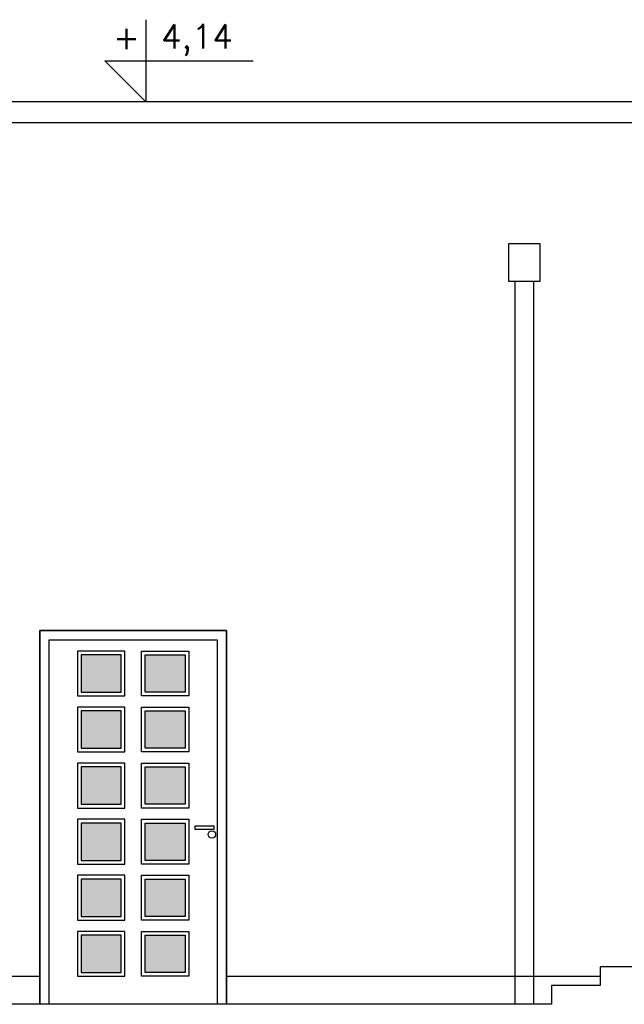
# Model space of a CAD drawing. Header units: millimetres. Extents: x 11979 to 23691, y 12825 to 41978.
# Tile 43 of 256: x 21827 to 22151, y 16795 to 17322. Entities that reach past the tile are written whole.
import ezdxf
from ezdxf.enums import TextEntityAlignment as Align

# ---------------------------------------------------------------- set-up
doc = ezdxf.new("R2010")
doc.units = ezdxf.units.MM
for name, color, linetype in [('-LI-WIDOK', 2, 'Continuous'), ('-MEBLE', 1, 'Continuous'), ('PROJEKTOWANE', 5, 'Continuous')]:
    doc.layers.add(name, color=color, linetype=linetype)
doc.styles.add('SIMPLEX', font='simplex')

msp = doc.modelspace()

# ---------------------------------------------------------------- hatches: boundary and pattern name
at = {"layer": '-LI-WIDOK', "true_color": 0xa9cbea}
h = msp.add_hatch(color=151, dxfattribs=at)
h.dxf.hatch_style = 1
h.paths.add_polyline_path([(21881.61, 16981.99), (21860.21, 16981.99), (21860.21, 16962), (21881.61, 16962)])
h = msp.add_hatch(color=151, dxfattribs=at)
h.dxf.hatch_style = 1
h.paths.add_polyline_path([(21915.91, 16981.99), (21894.51, 16981.99), (21894.51, 16962), (21915.91, 16962)])
h = msp.add_hatch(color=151, dxfattribs=at)
h.dxf.hatch_style = 1
h.paths.add_polyline_path([(21881.61, 16952), (21860.21, 16952), (21860.21, 16932.01), (21881.61, 16932.01)])
h = msp.add_hatch(color=151, dxfattribs=at)
h.dxf.hatch_style = 1
h.paths.add_polyline_path([(21915.91, 16952), (21894.51, 16952), (21894.51, 16932.01), (21915.91, 16932.01)])
h = msp.add_hatch(color=151, dxfattribs=at)
h.dxf.hatch_style = 1
h.paths.add_polyline_path([(21881.61, 16922.01), (21860.21, 16922.01), (21860.21, 16902.01), (21881.61, 16902.01)])
h = msp.add_hatch(color=151, dxfattribs=at)
h.dxf.hatch_style = 1
h.paths.add_polyline_path([(21915.91, 16922.01), (21894.51, 16922.01), (21894.51, 16902.01), (21915.91, 16902.01)])
h = msp.add_hatch(color=151, dxfattribs=at)
h.dxf.hatch_style = 1
h.paths.add_polyline_path([(21881.61, 16892.01), (21860.21, 16892.01), (21860.21, 16872.02), (21881.61, 16872.02)])
h = msp.add_hatch(color=151, dxfattribs=at)
h.dxf.hatch_style = 1
h.paths.add_polyline_path([(21915.91, 16892.01), (21894.51, 16892.01), (21894.51, 16872.02), (21915.91, 16872.02)])
h = msp.add_hatch(color=151, dxfattribs=at)
h.dxf.hatch_style = 1
h.paths.add_polyline_path([(21881.61, 16862.02), (21860.21, 16862.02), (21860.21, 16842.02), (21881.61, 16842.02)])
h = msp.add_hatch(color=151, dxfattribs=at)
h.dxf.hatch_style = 1
h.paths.add_polyline_path([(21915.91, 16862.02), (21894.51, 16862.02), (21894.51, 16842.02), (21915.91, 16842.02)])
h = msp.add_hatch(color=151, dxfattribs=at)
h.dxf.hatch_style = 1
h.paths.add_polyline_path([(21881.61, 16832.02), (21860.21, 16832.02), (21860.21, 16812.03), (21881.61, 16812.03)])
h = msp.add_hatch(color=151, dxfattribs=at)
h.dxf.hatch_style = 1
h.paths.add_polyline_path([(21915.91, 16832.02), (21894.51, 16832.02), (21894.51, 16812.03), (21915.91, 16812.03)])

# ---------------------------------------------------------------- linework, layer by layer
at = {"layer": '-LI-WIDOK'}
for p, q in [((22294.06, 17277.99), (21237.06, 17277.99)), ((22294.06, 17266.76), (21237.06, 17266.76)), ((21938.06, 16994.99), (21838.06, 16994.99)), ((21838.06, 16994.99), (21838.06, 16794.99)), ((21938.06, 16794.99), (21938.06, 16994.99)), ((22164.06, 16814.99), (22138.06, 16814.99)), ((22138.06, 16814.99), (22138.06, 16804.99)), ((20113.06, 16809.99), (21838.06, 16809.99)), ((21938.06, 16809.99), (22138.06, 16809.99)), ((22138.06, 16804.99), (22112.06, 16804.99)), ((22112.06, 16804.99), (22112.06, 16794.99)), ((22112.06, 16804.99), (22112.06, 16794.99)), ((22112.06, 16794.99), (21287.34, 16794.99))]:
    msp.add_line(p, q, dxfattribs=at)
at = {"layer": '-MEBLE'}
for p, q in [((21894.92, 17321.88), (21894.92, 17277.99)), ((21872.98, 17299.94), (21894.92, 17277.99)), ((21872.98, 17299.94), (21952.33, 17299.94))]:
    msp.add_line(p, q, dxfattribs=at)
at = {"layer": 'PROJEKTOWANE'}
for p, q in [((22106.06, 17201.99), (22089.06, 17201.99)), ((22089.06, 17201.99), (22089.06, 17181.99)), ((22106.06, 17181.99), (22106.06, 17201.99)), ((22089.06, 17181.99), (22106.06, 17181.99)), ((21838.06, 16794.99), (21838.06, 16994.99)), ((21838.06, 16994.99), (21938.06, 16994.99)), ((21938.06, 16994.99), (21938.06, 16794.99)), ((21843.06, 16989.99), (21933.06, 16989.99)), ((21843.06, 16794.99), (21843.06, 16989.99)), ((21933.06, 16989.99), (21933.06, 16794.99))]:
    msp.add_line(p, q, dxfattribs=at)
for points in [[(22092.56, 16794.99), (22092.56, 17181.99)], [(22102.56, 16794.99), (22102.56, 17181.99)]]:
    msp.add_lwpolyline(points, dxfattribs=at)
for points in [[(21883.61, 16983.99), (21858.21, 16983.99), (21858.21, 16960), (21883.61, 16960)], [(21881.61, 16981.99), (21860.21, 16981.99), (21860.21, 16962), (21881.61, 16962)], [(21892.51, 16983.99), (21917.91, 16983.99), (21917.91, 16960), (21892.51, 16960)], [(21894.51, 16981.99), (21915.91, 16981.99), (21915.91, 16962), (21894.51, 16962)], [(21883.61, 16954), (21858.21, 16954), (21858.21, 16930.01), (21883.61, 16930.01)], [(21881.61, 16952), (21860.21, 16952), (21860.21, 16932.01), (21881.61, 16932.01)], [(21892.51, 16954), (21917.91, 16954), (21917.91, 16930.01), (21892.51, 16930.01)], [(21894.51, 16952), (21915.91, 16952), (21915.91, 16932.01), (21894.51, 16932.01)], [(21883.61, 16924.01), (21858.21, 16924.01), (21858.21, 16900.01), (21883.61, 16900.01)], [(21892.51, 16924.01), (21917.91, 16924.01), (21917.91, 16900.01), (21892.51, 16900.01)], [(21881.61, 16922.01), (21860.21, 16922.01), (21860.21, 16902.01), (21881.61, 16902.01)], [(21894.51, 16922.01), (21915.91, 16922.01), (21915.91, 16902.01), (21894.51, 16902.01)], [(21883.61, 16894.01), (21858.21, 16894.01), (21858.21, 16870.02), (21883.61, 16870.02)], [(21881.61, 16892.01), (21860.21, 16892.01), (21860.21, 16872.02), (21881.61, 16872.02)], [(21892.51, 16894.01), (21917.91, 16894.01), (21917.91, 16870.02), (21892.51, 16870.02)], [(21894.51, 16892.01), (21915.91, 16892.01), (21915.91, 16872.02), (21894.51, 16872.02)], [(21931.25, 16888.52), (21921.25, 16888.52), (21921.25, 16890.52), (21931.25, 16890.52)], [(21883.61, 16864.02), (21858.21, 16864.02), (21858.21, 16840.02), (21883.61, 16840.02)], [(21881.61, 16862.02), (21860.21, 16862.02), (21860.21, 16842.02), (21881.61, 16842.02)], [(21892.51, 16864.02), (21917.91, 16864.02), (21917.91, 16840.02), (21892.51, 16840.02)], [(21894.51, 16862.02), (21915.91, 16862.02), (21915.91, 16842.02), (21894.51, 16842.02)], [(21883.61, 16834.02), (21858.21, 16834.02), (21858.21, 16810.03), (21883.61, 16810.03)], [(21892.51, 16834.02), (21917.91, 16834.02), (21917.91, 16810.03), (21892.51, 16810.03)], [(21881.61, 16832.02), (21860.21, 16832.02), (21860.21, 16812.03), (21881.61, 16812.03)], [(21894.51, 16832.02), (21915.91, 16832.02), (21915.91, 16812.03), (21894.51, 16812.03)]]:
    msp.add_lwpolyline(points, close=True, dxfattribs=at)
msp.add_circle((21930.27, 16885.88), 2, dxfattribs=at)

# ---------------------------------------------------------------- texts
at = {"layer": '-LI-WIDOK', "style": 'SIMPLEX'}
for s, p in [('4,14', (21922.25, 17310.96)), ('+', (21884.52, 17312.43))]:
    msp.add_text(s, height=12.8, dxfattribs=at).set_placement(p, align=Align.MIDDLE)

doc.saveas('drawing.dxf')
